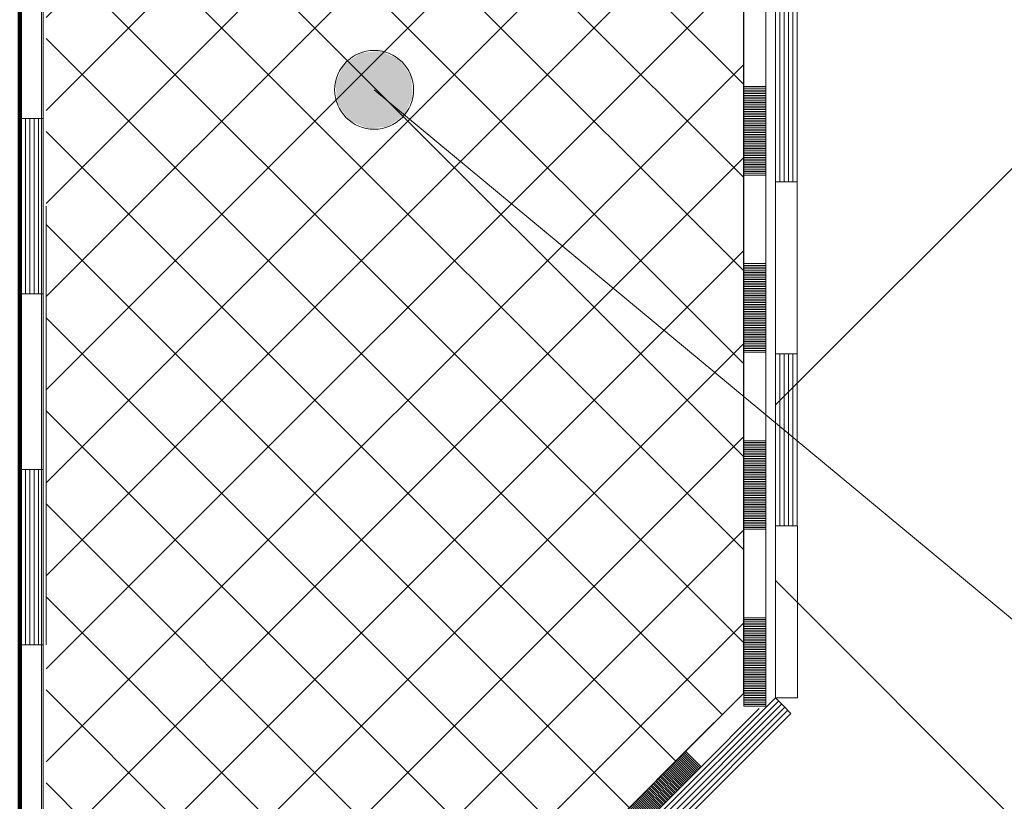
# Model space of a CAD drawing. Header units: metres. Extents: x 1333.9 to 1416.6, y -82.7 to -2.5.
# Tile 65 of 160: x 1389.313 to 1389.537, y -70.71 to -70.532. Entities that reach past the tile are written whole.
import ezdxf

# ---------------------------------------------------------------- set-up
doc = ezdxf.new("R2010")
doc.units = ezdxf.units.M
doc.header["$PDMODE"] = 65
for name, pattern in [('AUSGEZOGEN', [0]), ('PUNKT2_S9', [0.0015, 0, -0.0015]), ('STRICHPUNKT2_S5', [0.5, 0.35, -0.05, 0.05, -0.05])]:
    doc.linetypes.add(name, pattern=pattern)
for name, color, linetype, lineweight in [('XR$8$Achsen', 4, 'AUSGEZOGEN', 13), ('XR$8$Maßlinie 1_50', 7, 'AUSGEZOGEN', 25), ('XR$8$Muster', 4, 'AUSGEZOGEN', 13), ('XR$8$Möblierung', 4, 'AUSGEZOGEN', 13), ('XR$8$Schraffur', 4, 'AUSGEZOGEN', 13), ('XR$8$Text 1_100', 3, 'AUSGEZOGEN', 18), ('XR$8$Text 1_50', 3, 'AUSGEZOGEN', 18), ('XR$8$Wand', 1, 'AUSGEZOGEN', 50), ('XR$8$Wand Mauerwerk tr', 42, 'AUSGEZOGEN', 18)]:
    doc.layers.add(name, color=color, linetype=linetype, lineweight=lineweight)
doc.styles.add('ARIAL', font='arial.ttf')
doc.dimstyles.new('DIMSTYLE_15', dxfattribs={"dimtxt": 0.04, "dimasz": 0.03, "dimexe": 0, "dimexo": 1e-06, "dimgap": 0.02, "dimtad": 2, "dimdec": 1, "dimlfac": 100, "dimrnd": 0.5, "dimzin": 4, "dimdsep": 46, "dimtxsty": 'ARIAL', "dimblk1": 'ALL_ML_KREIS', "dimblk2": 'ALL_ML_KREIS', "dimsah": 1, "dimcen": 0, "dimse1": 1, "dimse2": 1, "dimclrd": 7, "dimclre": 7, "dimclrt": 7, "dimadec": 0, "dimazin": 0, "dimtfac": 1, "dimtdec": 0, "dimtix": 1, "dimtmove": 2, "dimatfit": 3, "dimfxl": 0, "dimtzin": 0, "dimlwd": 0, "dimlwe": 25, "dimarcsym": 0})

# ---------------------------------------------------------------- blocks, each defined once
blk = doc.blocks.new('MUSTERELEMENT_7')
at = {"layer": 'XR$8$Muster', "color": 4, "linetype": 'AUSGEZOGEN', "lineweight": 13, "transparency": 33554687}
for p, q in [((1389.31305, -70.47453), (1389.31305, -70.55453)), ((1389.31805, -70.47453), (1389.31805, -70.55453)), ((1389.31305, -70.55453), (1389.31305, -70.63453)), ((1389.31805, -70.55453), (1389.31305, -70.55453)), ((1389.31805, -70.55453), (1389.31305, -70.55453)), ((1389.31405, -70.55453), (1389.31405, -70.59453)), ((1389.31505, -70.55453), (1389.31505, -70.59453)), ((1389.31605, -70.55453), (1389.31605, -70.59453)), ((1389.31705, -70.55453), (1389.31705, -70.59453)), ((1389.31805, -70.55453), (1389.31805, -70.63453)), ((1389.31805, -70.59453), (1389.31305, -70.59453)), ((1389.31305, -70.63453), (1389.31305, -70.71453)), ((1389.31805, -70.63453), (1389.31305, -70.63453)), ((1389.31805, -70.63453), (1389.31305, -70.63453)), ((1389.31405, -70.63453), (1389.31405, -70.67453)), ((1389.31505, -70.63453), (1389.31505, -70.67453)), ((1389.31605, -70.63453), (1389.31605, -70.67453)), ((1389.31705, -70.63453), (1389.31705, -70.67453)), ((1389.31805, -70.63453), (1389.31805, -70.71453)), ((1389.31805, -70.67453), (1389.31305, -70.67453))]:
    blk.add_line(p, q, dxfattribs=at)
blk = doc.blocks.new('MUSTERELEMENT_17')
at = {"layer": 'XR$8$Muster', "color": 4, "linetype": 'AUSGEZOGEN', "lineweight": 13, "transparency": 33554687}
for p, q in [((1389.48595, -70.29453), (1389.48595, -70.33374)), ((1389.48695, -70.29453), (1389.48695, -70.33374)), ((1389.48995, -70.29453), (1389.48995, -70.37294)), ((1389.48995, -70.33374), (1389.48495, -70.33374)), ((1389.48495, -70.37294), (1389.48496, -70.45136)), ((1389.48995, -70.37294), (1389.48495, -70.37294)), ((1389.48995, -70.37294), (1389.48495, -70.37294)), ((1389.48595, -70.37294), (1389.48596, -70.41215)), ((1389.48695, -70.37294), (1389.48696, -70.41215)), ((1389.48795, -70.37294), (1389.48796, -70.41215)), ((1389.48895, -70.37294), (1389.48896, -70.41215)), ((1389.48995, -70.37294), (1389.48996, -70.45136)), ((1389.48996, -70.41215), (1389.48496, -70.41215)), ((1389.48496, -70.45136), (1389.48496, -70.52977)), ((1389.48996, -70.45136), (1389.48496, -70.45136)), ((1389.48996, -70.45136), (1389.48496, -70.45136)), ((1389.48596, -70.45136), (1389.48596, -70.49057)), ((1389.48696, -70.45136), (1389.48696, -70.49057)), ((1389.48796, -70.45136), (1389.48796, -70.49057)), ((1389.48896, -70.45136), (1389.48896, -70.49057)), ((1389.48996, -70.45136), (1389.48996, -70.52977)), ((1389.48996, -70.49057), (1389.48496, -70.49057)), ((1389.48496, -70.52977), (1389.48496, -70.60819)), ((1389.48996, -70.52977), (1389.48496, -70.52977)), ((1389.48996, -70.52977), (1389.48496, -70.52977)), ((1389.48596, -70.52977), (1389.48596, -70.56898)), ((1389.48696, -70.52977), (1389.48696, -70.56898)), ((1389.48796, -70.52977), (1389.48796, -70.56898)), ((1389.48896, -70.52977), (1389.48896, -70.56898)), ((1389.48996, -70.52977), (1389.48996, -70.60819)), ((1389.48996, -70.56898), (1389.48496, -70.56898)), ((1389.48496, -70.60819), (1389.48497, -70.68661)), ((1389.48996, -70.60819), (1389.48496, -70.60819)), ((1389.48996, -70.60819), (1389.48496, -70.60819)), ((1389.48596, -70.60819), (1389.48597, -70.6474)), ((1389.48696, -70.60819), (1389.48697, -70.6474)), ((1389.48796, -70.60819), (1389.48797, -70.6474)), ((1389.48896, -70.60819), (1389.48897, -70.6474)), ((1389.48996, -70.60819), (1389.48997, -70.68661)), ((1389.48997, -70.6474), (1389.48497, -70.6474)), ((1389.48497, -70.68661), (1389.48497, -70.68661)), ((1389.48697, -70.68661), (1389.48697, -70.68661)), ((1389.48797, -70.68661), (1389.48797, -70.68661)), ((1389.48897, -70.68661), (1389.48897, -70.68661)), ((1389.48997, -70.68661), (1389.48997, -70.68661))]:
    blk.add_line(p, q, dxfattribs=at)
for points in [[(1389.48495, -70.29453), (1389.48495, -70.29453), (1389.48495, -70.37294)], [(1389.48995, -70.29453), (1389.48995, -70.29453), (1389.48495, -70.29453)], [(1389.48795, -70.29453), (1389.48795, -70.29453), (1389.48795, -70.33374)], [(1389.48895, -70.29453), (1389.48895, -70.29453), (1389.48895, -70.33374)], [(1389.48997, -70.68661), (1389.48997, -70.68661), (1389.48497, -70.68661)], [(1389.48997, -70.68661), (1389.48997, -70.68661), (1389.48497, -70.68661)]]:
    blk.add_lwpolyline(points, dxfattribs=at)
blk = doc.blocks.new('MUSTERELEMENT_18')
at = {"layer": 'XR$8$Muster', "color": 4, "linetype": 'AUSGEZOGEN', "lineweight": 13, "transparency": 33554687}
for p, q in [((1389.4885, -70.69014), (1389.43309, -70.74556)), ((1389.48638, -70.68802), (1389.45868, -70.71573)), ((1389.48709, -70.68873), (1389.45938, -70.71644)), ((1389.4878, -70.68943), (1389.46009, -70.71715)), ((1389.4608, -70.71785), (1389.45726, -70.71432)), ((1389.42956, -70.74203), (1389.37415, -70.79745)), ((1389.43027, -70.74274), (1389.40256, -70.77045)), ((1389.43097, -70.74344), (1389.40327, -70.77116)), ((1389.43309, -70.74556), (1389.42956, -70.74203)), ((1389.43309, -70.74556), (1389.42956, -70.74203)), ((1389.43309, -70.74556), (1389.37768, -70.80099)), ((1389.43168, -70.74415), (1389.40397, -70.77186)), ((1389.43239, -70.74486), (1389.40468, -70.77257)), ((1389.40539, -70.77328), (1389.40185, -70.76974)), ((1389.37415, -70.79745), (1389.31874, -70.85288)), ((1389.37768, -70.80099), (1389.37415, -70.79745)), ((1389.37768, -70.80099), (1389.37415, -70.79745)), ((1389.37486, -70.79816), (1389.34715, -70.82587)), ((1389.37556, -70.79887), (1389.34786, -70.82658)), ((1389.37627, -70.79957), (1389.34856, -70.82729)), ((1389.37698, -70.80028), (1389.34927, -70.82799)), ((1389.34998, -70.8287), (1389.34644, -70.82517)), ((1389.31874, -70.85288), (1389.31874, -70.85288)), ((1389.32086, -70.855), (1389.32086, -70.855))]:
    blk.add_line(p, q, dxfattribs=at)
for points in [[(1389.48497, -70.68661), (1389.48497, -70.68661), (1389.42956, -70.74203)], [(1389.48568, -70.68731), (1389.48568, -70.68731), (1389.45797, -70.71502)], [(1389.4885, -70.69014), (1389.48681, -70.68844), (1389.48497, -70.68661)], [(1389.37768, -70.80099), (1389.32227, -70.85641), (1389.32227, -70.85641)], [(1389.32227, -70.85641), (1389.319, -70.85314), (1389.31874, -70.85288)], [(1389.32227, -70.85641), (1389.319, -70.85314), (1389.31874, -70.85288)]]:
    blk.add_lwpolyline(points, dxfattribs=at)
blk = doc.blocks.new('MUSTERELEMENT_19')
at = {"layer": 'XR$8$Möblierung', "color": 4, "linetype": 'AUSGEZOGEN', "lineweight": 13, "transparency": 33554687}
for p, q in [((1389.4645, -70.69877), (1389.45125, -70.71203)), ((1389.4645, -70.69877), (1389.45125, -70.71203)), ((1389.4645, -70.69877), (1389.45125, -70.71203)), ((1389.4645, -70.69877), (1389.45125, -70.71203)), ((1389.4645, -70.69877), (1389.45125, -70.71203)), ((1389.46424, -70.69904), (1389.46777, -70.70257)), ((1389.4645, -70.69877), (1389.46804, -70.70231)), ((1389.46185, -70.70142), (1389.46539, -70.70496)), ((1389.46212, -70.70116), (1389.46565, -70.70469)), ((1389.46238, -70.70089), (1389.46592, -70.70443)), ((1389.46265, -70.70063), (1389.46618, -70.70416)), ((1389.46291, -70.70036), (1389.46645, -70.7039)), ((1389.46318, -70.7001), (1389.46671, -70.70363)), ((1389.46344, -70.69983), (1389.46698, -70.70337)), ((1389.46371, -70.69957), (1389.46724, -70.7031)), ((1389.46397, -70.6993), (1389.46751, -70.70284)), ((1389.46804, -70.70231), (1389.45479, -70.71556)), ((1389.45973, -70.70354), (1389.46327, -70.70708)), ((1389.46, -70.70328), (1389.46353, -70.70681)), ((1389.46026, -70.70301), (1389.4638, -70.70655)), ((1389.46053, -70.70275), (1389.46406, -70.70628)), ((1389.46079, -70.70248), (1389.46433, -70.70602)), ((1389.46106, -70.70222), (1389.46459, -70.70575)), ((1389.46132, -70.70195), (1389.46486, -70.70549)), ((1389.46159, -70.70169), (1389.46512, -70.70522)), ((1389.45735, -70.70593), (1389.46088, -70.70946)), ((1389.45761, -70.70566), (1389.46115, -70.7092)), ((1389.45788, -70.7054), (1389.46141, -70.70893)), ((1389.45814, -70.70513), (1389.46168, -70.70867)), ((1389.45841, -70.70487), (1389.46194, -70.7084)), ((1389.45867, -70.7046), (1389.46221, -70.70814)), ((1389.45894, -70.70434), (1389.46247, -70.70787)), ((1389.4592, -70.70407), (1389.46274, -70.70761)), ((1389.45947, -70.70381), (1389.463, -70.70734)), ((1389.45523, -70.70805), (1389.45876, -70.71158)), ((1389.45549, -70.70778), (1389.45903, -70.71132)), ((1389.45576, -70.70752), (1389.45929, -70.71105)), ((1389.45602, -70.70725), (1389.45956, -70.71079)), ((1389.45629, -70.70699), (1389.45982, -70.71052)), ((1389.45655, -70.70672), (1389.46009, -70.71026)), ((1389.45682, -70.70646), (1389.46035, -70.70999)), ((1389.45708, -70.70619), (1389.46062, -70.70973)), ((1389.45284, -70.71043), (1389.45638, -70.71397)), ((1389.45311, -70.71017), (1389.45664, -70.7137)), ((1389.45337, -70.7099), (1389.45691, -70.71344)), ((1389.45364, -70.70964), (1389.45717, -70.71317)), ((1389.4539, -70.70937), (1389.45744, -70.71291)), ((1389.45417, -70.70911), (1389.4577, -70.71264)), ((1389.45443, -70.70884), (1389.45797, -70.71238)), ((1389.4547, -70.70858), (1389.45823, -70.71211)), ((1389.45496, -70.70831), (1389.4585, -70.71185)), ((1389.45125, -70.71203), (1389.45479, -70.71556)), ((1389.45152, -70.71176), (1389.45505, -70.7153)), ((1389.45178, -70.7115), (1389.45532, -70.71503)), ((1389.45205, -70.71123), (1389.45558, -70.71477)), ((1389.45231, -70.71096), (1389.45585, -70.7145)), ((1389.45258, -70.7107), (1389.45611, -70.71423)), ((1389.45479, -70.71556), (1389.44154, -70.72882)), ((1389.438, -70.72528), (1389.42475, -70.73854)), ((1389.438, -70.72528), (1389.42475, -70.73854)), ((1389.438, -70.72528), (1389.42475, -70.73854)), ((1389.438, -70.72528), (1389.42475, -70.73854)), ((1389.438, -70.72528), (1389.42475, -70.73854)), ((1389.43721, -70.72608), (1389.44074, -70.72961)), ((1389.43747, -70.72581), (1389.44101, -70.72935)), ((1389.43774, -70.72555), (1389.44127, -70.72908)), ((1389.438, -70.72528), (1389.44154, -70.72882)), ((1389.43509, -70.7282), (1389.43862, -70.73173)), ((1389.43535, -70.72793), (1389.43889, -70.73147)), ((1389.43562, -70.72767), (1389.43915, -70.7312)), ((1389.43588, -70.7274), (1389.43942, -70.73094)), ((1389.43615, -70.72714), (1389.43968, -70.73067)), ((1389.43641, -70.72687), (1389.43995, -70.73041)), ((1389.43668, -70.72661), (1389.44021, -70.73014)), ((1389.43694, -70.72634), (1389.44048, -70.72988)), ((1389.44154, -70.72882), (1389.42829, -70.74207)), ((1389.4327, -70.73058), (1389.43624, -70.73412)), ((1389.43297, -70.73032), (1389.4365, -70.73385)), ((1389.43323, -70.73005), (1389.43677, -70.73359)), ((1389.4335, -70.72979), (1389.43703, -70.73332)), ((1389.43376, -70.72952), (1389.4373, -70.73306)), ((1389.43403, -70.72926), (1389.43756, -70.73279)), ((1389.43429, -70.72899), (1389.43783, -70.73253)), ((1389.43456, -70.72873), (1389.43809, -70.73226)), ((1389.43482, -70.72846), (1389.43836, -70.732)), ((1389.43058, -70.7327), (1389.43412, -70.73624)), ((1389.43084, -70.73244), (1389.43438, -70.73597)), ((1389.43111, -70.73217), (1389.43465, -70.73571)), ((1389.43137, -70.73191), (1389.43491, -70.73544)), ((1389.43164, -70.73164), (1389.43518, -70.73518)), ((1389.4319, -70.73138), (1389.43544, -70.73491)), ((1389.43217, -70.73111), (1389.43571, -70.73465)), ((1389.43243, -70.73085), (1389.43597, -70.73438)), ((1389.42819, -70.73509), (1389.43173, -70.73862)), ((1389.42846, -70.73482), (1389.432, -70.73836)), ((1389.42872, -70.73456), (1389.43226, -70.73809)), ((1389.42899, -70.73429), (1389.43253, -70.73783)), ((1389.42925, -70.73403), (1389.43279, -70.73756)), ((1389.42952, -70.73376), (1389.43306, -70.7373)), ((1389.42978, -70.7335), (1389.43332, -70.73703)), ((1389.43005, -70.73323), (1389.43359, -70.73677)), ((1389.43031, -70.73297), (1389.43385, -70.7365)), ((1389.42607, -70.73721), (1389.42961, -70.74074)), ((1389.42634, -70.73694), (1389.42988, -70.74048)), ((1389.4266, -70.73668), (1389.43014, -70.74021)), ((1389.42687, -70.73641), (1389.43041, -70.73995)), ((1389.42713, -70.73615), (1389.43067, -70.73968)), ((1389.4274, -70.73588), (1389.43094, -70.73942)), ((1389.42766, -70.73562), (1389.4312, -70.73915)), ((1389.42793, -70.73535), (1389.43147, -70.73889)), ((1389.42475, -70.73854), (1389.42829, -70.74207)), ((1389.42501, -70.73827), (1389.42855, -70.74181)), ((1389.42528, -70.738), (1389.42882, -70.74154)), ((1389.42554, -70.73774), (1389.42908, -70.74127)), ((1389.42581, -70.73747), (1389.42935, -70.74101)), ((1389.42829, -70.74207), (1389.41503, -70.75533)), ((1389.4115, -70.75179), (1389.39825, -70.76504)), ((1389.4115, -70.75179), (1389.39825, -70.76504)), ((1389.4115, -70.75179), (1389.39825, -70.76504)), ((1389.4115, -70.75179), (1389.39825, -70.76504)), ((1389.4115, -70.75179), (1389.39825, -70.76504)), ((1389.41044, -70.75285), (1389.41397, -70.75639)), ((1389.4107, -70.75259), (1389.41424, -70.75612)), ((1389.41097, -70.75232), (1389.4145, -70.75586)), ((1389.41123, -70.75205), (1389.41477, -70.75559)), ((1389.4115, -70.75179), (1389.41503, -70.75533)), ((1389.40805, -70.75524), (1389.41159, -70.75877)), ((1389.40832, -70.75497), (1389.41185, -70.75851)), ((1389.40858, -70.75471), (1389.41212, -70.75824)), ((1389.40885, -70.75444), (1389.41238, -70.75798)), ((1389.40911, -70.75418), (1389.41265, -70.75771)), ((1389.40938, -70.75391), (1389.41291, -70.75745)), ((1389.40964, -70.75365), (1389.41318, -70.75718)), ((1389.40991, -70.75338), (1389.41344, -70.75692)), ((1389.41017, -70.75312), (1389.41371, -70.75665)), ((1389.41503, -70.75533), (1389.40178, -70.76858)), ((1389.40593, -70.75736), (1389.40947, -70.76089)), ((1389.4062, -70.75709), (1389.40973, -70.76063)), ((1389.40646, -70.75683), (1389.41, -70.76036)), ((1389.40673, -70.75656), (1389.41026, -70.7601)), ((1389.40699, -70.7563), (1389.41053, -70.75983)), ((1389.40726, -70.75603), (1389.41079, -70.75957)), ((1389.40752, -70.75577), (1389.41106, -70.7593)), ((1389.40779, -70.7555), (1389.41132, -70.75904)), ((1389.40355, -70.75974), (1389.40708, -70.76328)), ((1389.40381, -70.75948), (1389.40735, -70.76301)), ((1389.40408, -70.75921), (1389.40761, -70.76275)), ((1389.40434, -70.75895), (1389.40788, -70.76248)), ((1389.40461, -70.75868), (1389.40814, -70.76222)), ((1389.40487, -70.75842), (1389.40841, -70.76195)), ((1389.40514, -70.75815), (1389.40867, -70.76169)), ((1389.4054, -70.75789), (1389.40894, -70.76142)), ((1389.40567, -70.75762), (1389.4092, -70.76116)), ((1389.40143, -70.76186), (1389.40496, -70.7654)), ((1389.40169, -70.7616), (1389.40523, -70.76513)), ((1389.40196, -70.76133), (1389.40549, -70.76487)), ((1389.40222, -70.76107), (1389.40576, -70.7646)), ((1389.40249, -70.7608), (1389.40602, -70.76434)), ((1389.40275, -70.76054), (1389.40629, -70.76407)), ((1389.40302, -70.76027), (1389.40655, -70.76381)), ((1389.40328, -70.76001), (1389.40682, -70.76354)), ((1389.39904, -70.76425), (1389.40258, -70.76778)), ((1389.39931, -70.76398), (1389.40284, -70.76752)), ((1389.39957, -70.76372), (1389.40311, -70.76725)), ((1389.39984, -70.76345), (1389.40337, -70.76699)), ((1389.4001, -70.76319), (1389.40364, -70.76672)), ((1389.40037, -70.76292), (1389.4039, -70.76646)), ((1389.40063, -70.76266), (1389.40417, -70.76619)), ((1389.4009, -70.76239), (1389.40443, -70.76593)), ((1389.40116, -70.76213), (1389.4047, -70.76566)), ((1389.39825, -70.76504), (1389.40178, -70.76858)), ((1389.39851, -70.76478), (1389.40205, -70.76831)), ((1389.39878, -70.76451), (1389.40231, -70.76805)), ((1389.40178, -70.76858), (1389.38853, -70.78183)), ((1389.38499, -70.7783), (1389.37174, -70.79155)), ((1389.38499, -70.7783), (1389.37174, -70.79155)), ((1389.38499, -70.7783), (1389.37174, -70.79155)), ((1389.38499, -70.7783), (1389.37174, -70.79155)), ((1389.38499, -70.7783), (1389.37174, -70.79155)), ((1389.3834, -70.77989), (1389.38694, -70.78343)), ((1389.38367, -70.77963), (1389.38721, -70.78316)), ((1389.38393, -70.77936), (1389.38747, -70.7829)), ((1389.3842, -70.77909), (1389.38774, -70.78263)), ((1389.38446, -70.77883), (1389.388, -70.78236)), ((1389.38473, -70.77856), (1389.38827, -70.7821)), ((1389.38499, -70.7783), (1389.38853, -70.78183)), ((1389.38853, -70.78183), (1389.37528, -70.79509)), ((1389.38128, -70.78201), (1389.38482, -70.78555)), ((1389.38155, -70.78175), (1389.38509, -70.78528)), ((1389.38181, -70.78148), (1389.38535, -70.78502)), ((1389.38208, -70.78122), (1389.38562, -70.78475)), ((1389.38234, -70.78095), (1389.38588, -70.78449)), ((1389.38261, -70.78069), (1389.38615, -70.78422)), ((1389.38287, -70.78042), (1389.38641, -70.78396)), ((1389.38314, -70.78016), (1389.38668, -70.78369)), ((1389.3789, -70.7844), (1389.38244, -70.78793)), ((1389.37916, -70.78413), (1389.3827, -70.78767)), ((1389.37943, -70.78387), (1389.38297, -70.7874)), ((1389.37969, -70.7836), (1389.38323, -70.78714)), ((1389.37996, -70.78334), (1389.3835, -70.78687)), ((1389.38022, -70.78307), (1389.38376, -70.78661)), ((1389.38049, -70.78281), (1389.38403, -70.78634)), ((1389.38075, -70.78254), (1389.38429, -70.78608)), ((1389.38102, -70.78228), (1389.38456, -70.78581)), ((1389.37678, -70.78652), (1389.38032, -70.79005)), ((1389.37704, -70.78625), (1389.38058, -70.78979)), ((1389.37731, -70.78599), (1389.38085, -70.78952)), ((1389.37757, -70.78572), (1389.38111, -70.78926)), ((1389.37784, -70.78546), (1389.38138, -70.78899)), ((1389.3781, -70.78519), (1389.38164, -70.78873)), ((1389.37837, -70.78493), (1389.38191, -70.78846)), ((1389.37863, -70.78466), (1389.38217, -70.7882)), ((1389.37439, -70.7889), (1389.37793, -70.79244)), ((1389.37466, -70.78864), (1389.37819, -70.79217)), ((1389.37492, -70.78837), (1389.37846, -70.79191)), ((1389.37519, -70.78811), (1389.37872, -70.79164)), ((1389.37545, -70.78784), (1389.37899, -70.79138)), ((1389.37572, -70.78758), (1389.37925, -70.79111)), ((1389.37598, -70.78731), (1389.37952, -70.79085)), ((1389.37625, -70.78705), (1389.37978, -70.79058)), ((1389.37651, -70.78678), (1389.38005, -70.79032)), ((1389.37227, -70.79102), (1389.37581, -70.79456)), ((1389.37254, -70.79076), (1389.37607, -70.79429)), ((1389.3728, -70.79049), (1389.37634, -70.79403)), ((1389.37307, -70.79023), (1389.3766, -70.79376)), ((1389.37333, -70.78996), (1389.37687, -70.7935)), ((1389.3736, -70.7897), (1389.37713, -70.79323)), ((1389.37386, -70.78943), (1389.3774, -70.79297)), ((1389.37413, -70.78917), (1389.37766, -70.7927)), ((1389.37174, -70.79155), (1389.37528, -70.79509)), ((1389.37201, -70.79129), (1389.37554, -70.79482)), ((1389.37528, -70.79509), (1389.36203, -70.80834)), ((1389.35849, -70.80481), (1389.34524, -70.81806)), ((1389.35849, -70.80481), (1389.34524, -70.81806)), ((1389.35849, -70.80481), (1389.34524, -70.81806)), ((1389.35849, -70.80481), (1389.34524, -70.81806)), ((1389.35849, -70.80481), (1389.34524, -70.81806)), ((1389.35637, -70.80693), (1389.35991, -70.81047)), ((1389.35664, -70.80667), (1389.36017, -70.8102)), ((1389.3569, -70.8064), (1389.36044, -70.80994)), ((1389.35717, -70.80613), (1389.3607, -70.80967)), ((1389.35743, -70.80587), (1389.36097, -70.8094)), ((1389.3577, -70.8056), (1389.36123, -70.80914)), ((1389.35796, -70.80534), (1389.3615, -70.80887)), ((1389.35823, -70.80507), (1389.36176, -70.80861)), ((1389.35849, -70.80481), (1389.36203, -70.80834)), ((1389.36203, -70.80834), (1389.34878, -70.8216)), ((1389.35425, -70.80905), (1389.35779, -70.81259)), ((1389.35452, -70.80879), (1389.35805, -70.81232)), ((1389.35478, -70.80852), (1389.35832, -70.81206)), ((1389.35505, -70.80826), (1389.35858, -70.81179)), ((1389.35531, -70.80799), (1389.35885, -70.81153)), ((1389.35558, -70.80773), (1389.35911, -70.81126)), ((1389.35584, -70.80746), (1389.35938, -70.811)), ((1389.35611, -70.8072), (1389.35964, -70.81073)), ((1389.35213, -70.81117), (1389.35567, -70.81471)), ((1389.3524, -70.81091), (1389.35593, -70.81444)), ((1389.35266, -70.81064), (1389.3562, -70.81418)), ((1389.35293, -70.81038), (1389.35646, -70.81391)), ((1389.35319, -70.81011), (1389.35673, -70.81365)), ((1389.35346, -70.80985), (1389.35699, -70.81338)), ((1389.35372, -70.80958), (1389.35726, -70.81312)), ((1389.35399, -70.80932), (1389.35752, -70.81285)), ((1389.34975, -70.81356), (1389.35328, -70.81709)), ((1389.35001, -70.81329), (1389.35355, -70.81683)), ((1389.35028, -70.81303), (1389.35381, -70.81656)), ((1389.35054, -70.81276), (1389.35408, -70.8163)), ((1389.35081, -70.8125), (1389.35434, -70.81603)), ((1389.35107, -70.81223), (1389.35461, -70.81577)), ((1389.35134, -70.81197), (1389.35487, -70.8155)), ((1389.3516, -70.8117), (1389.35514, -70.81524)), ((1389.35187, -70.81144), (1389.3554, -70.81497)), ((1389.34763, -70.81568), (1389.35116, -70.81921)), ((1389.34789, -70.81541), (1389.35143, -70.81895)), ((1389.34816, -70.81515), (1389.35169, -70.81868)), ((1389.34842, -70.81488), (1389.35196, -70.81842)), ((1389.34869, -70.81462), (1389.35222, -70.81815)), ((1389.34895, -70.81435), (1389.35249, -70.81789)), ((1389.34922, -70.81409), (1389.35275, -70.81762)), ((1389.34948, -70.81382), (1389.35302, -70.81736)), ((1389.34524, -70.81806), (1389.34878, -70.8216)), ((1389.34551, -70.8178), (1389.34904, -70.82133)), ((1389.34577, -70.81753), (1389.34931, -70.82107)), ((1389.34604, -70.81727), (1389.34957, -70.8208)), ((1389.3463, -70.817), (1389.34984, -70.82054)), ((1389.34657, -70.81674), (1389.3501, -70.82027)), ((1389.34683, -70.81647), (1389.35037, -70.82001)), ((1389.3471, -70.81621), (1389.35063, -70.81974)), ((1389.34736, -70.81594), (1389.3509, -70.81948)), ((1389.34878, -70.8216), (1389.33553, -70.83485)), ((1389.33199, -70.83132), (1389.31874, -70.84457)), ((1389.33199, -70.83132), (1389.31874, -70.84457)), ((1389.33199, -70.83132), (1389.31874, -70.84457)), ((1389.33199, -70.83132), (1389.31874, -70.84457)), ((1389.33199, -70.83132), (1389.31874, -70.84457)), ((1389.33172, -70.83158), (1389.33526, -70.83512)), ((1389.33199, -70.83132), (1389.33553, -70.83485)), ((1389.3296, -70.83371), (1389.33314, -70.83724)), ((1389.32987, -70.83344), (1389.33341, -70.83698)), ((1389.33013, -70.83317), (1389.33367, -70.83671)), ((1389.3304, -70.83291), (1389.33394, -70.83644)), ((1389.33066, -70.83264), (1389.3342, -70.83618)), ((1389.33093, -70.83238), (1389.33447, -70.83591)), ((1389.33119, -70.83211), (1389.33473, -70.83565)), ((1389.33146, -70.83185), (1389.335, -70.83538)), ((1389.33553, -70.83485), (1389.32227, -70.84811)), ((1389.32722, -70.83609), (1389.33075, -70.83963)), ((1389.32748, -70.83583), (1389.33102, -70.83936)), ((1389.32775, -70.83556), (1389.33128, -70.8391)), ((1389.32801, -70.8353), (1389.33155, -70.83883)), ((1389.32828, -70.83503), (1389.33181, -70.83857)), ((1389.32854, -70.83477), (1389.33208, -70.8383)), ((1389.32881, -70.8345), (1389.33234, -70.83804)), ((1389.32907, -70.83424), (1389.33261, -70.83777)), ((1389.32934, -70.83397), (1389.33287, -70.83751)), ((1389.3251, -70.83821), (1389.32863, -70.84175)), ((1389.32536, -70.83795), (1389.3289, -70.84148)), ((1389.32563, -70.83768), (1389.32916, -70.84122)), ((1389.32589, -70.83742), (1389.32943, -70.84095)), ((1389.32616, -70.83715), (1389.32969, -70.84069)), ((1389.32642, -70.83689), (1389.32996, -70.84042)), ((1389.32669, -70.83662), (1389.33022, -70.84016)), ((1389.32695, -70.83636), (1389.33049, -70.83989)), ((1389.32298, -70.84033), (1389.32651, -70.84387)), ((1389.32324, -70.84007), (1389.32678, -70.8436)), ((1389.32351, -70.8398), (1389.32704, -70.84334)), ((1389.32377, -70.83954), (1389.32731, -70.84307)), ((1389.32404, -70.83927), (1389.32757, -70.84281)), ((1389.3243, -70.83901), (1389.32784, -70.84254)), ((1389.32457, -70.83874), (1389.3281, -70.84228)), ((1389.32483, -70.83848), (1389.32837, -70.84201)), ((1389.32059, -70.84272), (1389.32413, -70.84625)), ((1389.32086, -70.84245), (1389.32439, -70.84599)), ((1389.32112, -70.84219), (1389.32466, -70.84572)), ((1389.32139, -70.84192), (1389.32492, -70.84546)), ((1389.32165, -70.84166), (1389.32519, -70.84519)), ((1389.32192, -70.84139), (1389.32545, -70.84493)), ((1389.32218, -70.84113), (1389.32572, -70.84466)), ((1389.32245, -70.84086), (1389.32598, -70.8444)), ((1389.32271, -70.8406), (1389.32625, -70.84413)), ((1389.31874, -70.84457), (1389.31874, -70.84457)), ((1389.31874, -70.84457), (1389.31874, -70.84457)), ((1389.31874, -70.84457), (1389.32227, -70.84811)), ((1389.319, -70.84431), (1389.32254, -70.84784)), ((1389.31927, -70.84404), (1389.3228, -70.84758)), ((1389.31953, -70.84378), (1389.32307, -70.84731)), ((1389.3198, -70.84351), (1389.32333, -70.84705)), ((1389.32006, -70.84325), (1389.3236, -70.84678)), ((1389.32033, -70.84298), (1389.32386, -70.84652)), ((1389.32227, -70.84811), (1389.32227, -70.84811))]:
    blk.add_line(p, q, dxfattribs=at)
for points in [[(1389.47775, -70.68552), (1389.47775, -70.68552), (1389.4645, -70.69877), (1389.45125, -70.71203)], [(1389.47775, -70.68552), (1389.47775, -70.68552), (1389.4645, -70.69877), (1389.45125, -70.71203)], [(1389.48129, -70.68905), (1389.48129, -70.68905), (1389.46804, -70.70231)], [(1389.45125, -70.71203), (1389.438, -70.72528), (1389.42475, -70.73854)], [(1389.45125, -70.71203), (1389.438, -70.72528), (1389.42475, -70.73854)], [(1389.42475, -70.73854), (1389.4115, -70.75179), (1389.39825, -70.76504)], [(1389.42475, -70.73854), (1389.4115, -70.75179), (1389.39825, -70.76504)], [(1389.39825, -70.76504), (1389.38499, -70.7783), (1389.37174, -70.79155)], [(1389.39825, -70.76504), (1389.38499, -70.7783), (1389.37174, -70.79155)], [(1389.37174, -70.79155), (1389.35849, -70.80481), (1389.34524, -70.81806)], [(1389.37174, -70.79155), (1389.35849, -70.80481), (1389.34524, -70.81806)], [(1389.34524, -70.81806), (1389.33199, -70.83132), (1389.31874, -70.84457)], [(1389.34524, -70.81806), (1389.33199, -70.83132), (1389.31874, -70.84457)]]:
    blk.add_lwpolyline(points, dxfattribs=at)
blk = doc.blocks.new('MUSTERELEMENT_20')
at = {"layer": 'XR$8$Möblierung', "color": 4, "linetype": 'AUSGEZOGEN', "lineweight": 13, "transparency": 33554687}
for p, q in [((1389.48275, -70.52707), (1389.48275, -70.54725)), ((1389.47775, -70.54725), (1389.48275, -70.54725)), ((1389.47775, -70.54725), (1389.47775, -70.56743)), ((1389.47775, -70.54725), (1389.47775, -70.56743)), ((1389.47775, -70.54725), (1389.47775, -70.56743)), ((1389.47775, -70.54725), (1389.47775, -70.56743)), ((1389.47775, -70.54725), (1389.47775, -70.56743)), ((1389.47775, -70.54765), (1389.48275, -70.54765)), ((1389.47775, -70.54805), (1389.48275, -70.54805)), ((1389.47775, -70.54846), (1389.48275, -70.54846)), ((1389.47775, -70.54886), (1389.48275, -70.54886)), ((1389.48275, -70.54725), (1389.48275, -70.56743)), ((1389.47775, -70.54927), (1389.48275, -70.54926)), ((1389.47775, -70.54967), (1389.48275, -70.54967)), ((1389.47775, -70.55007), (1389.48275, -70.55007)), ((1389.47775, -70.55048), (1389.48275, -70.55048)), ((1389.47775, -70.55088), (1389.48275, -70.55088)), ((1389.47775, -70.55128), (1389.48275, -70.55128)), ((1389.47775, -70.55169), (1389.48275, -70.55169)), ((1389.47775, -70.55209), (1389.48275, -70.55209)), ((1389.47775, -70.55249), (1389.48275, -70.55249)), ((1389.47775, -70.5529), (1389.48275, -70.5529)), ((1389.47775, -70.5533), (1389.48275, -70.5533)), ((1389.47775, -70.5537), (1389.48275, -70.5537)), ((1389.47775, -70.55411), (1389.48275, -70.55411)), ((1389.47775, -70.55451), (1389.48275, -70.55451)), ((1389.47775, -70.55492), (1389.48275, -70.55492)), ((1389.47775, -70.55532), (1389.48275, -70.55532)), ((1389.47775, -70.55572), (1389.48275, -70.55572)), ((1389.47775, -70.55613), (1389.48275, -70.55613)), ((1389.47775, -70.55653), (1389.48275, -70.55653)), ((1389.47775, -70.55693), (1389.48275, -70.55693)), ((1389.47775, -70.55734), (1389.48275, -70.55734)), ((1389.47775, -70.55774), (1389.48275, -70.55774)), ((1389.47775, -70.55814), (1389.48275, -70.55814)), ((1389.47775, -70.55855), (1389.48275, -70.55855)), ((1389.47775, -70.55895), (1389.48275, -70.55895)), ((1389.47775, -70.55936), (1389.48275, -70.55936)), ((1389.47775, -70.55976), (1389.48275, -70.55976)), ((1389.47775, -70.56016), (1389.48275, -70.56016)), ((1389.47775, -70.56057), (1389.48275, -70.56057)), ((1389.47775, -70.56097), (1389.48275, -70.56097)), ((1389.47775, -70.56137), (1389.48275, -70.56137)), ((1389.47775, -70.56178), (1389.48275, -70.56178)), ((1389.47775, -70.56218), (1389.48275, -70.56218)), ((1389.47775, -70.56258), (1389.48275, -70.56258)), ((1389.47775, -70.56299), (1389.48275, -70.56299)), ((1389.47775, -70.56339), (1389.48275, -70.56339)), ((1389.47775, -70.5638), (1389.48275, -70.5638)), ((1389.47775, -70.5642), (1389.48275, -70.5642)), ((1389.47775, -70.5646), (1389.48275, -70.5646)), ((1389.47775, -70.56501), (1389.48275, -70.56501)), ((1389.47775, -70.56541), (1389.48275, -70.56541)), ((1389.47775, -70.56581), (1389.48275, -70.56581)), ((1389.47775, -70.56622), (1389.48275, -70.56622)), ((1389.47775, -70.56662), (1389.48275, -70.56662)), ((1389.47775, -70.56702), (1389.48275, -70.56702)), ((1389.47775, -70.56743), (1389.48275, -70.56743)), ((1389.48275, -70.56743), (1389.48275, -70.58761)), ((1389.47775, -70.58761), (1389.48275, -70.58761)), ((1389.47775, -70.58761), (1389.47775, -70.60779)), ((1389.47775, -70.58761), (1389.47775, -70.60779)), ((1389.47775, -70.58761), (1389.47775, -70.60779)), ((1389.47775, -70.58761), (1389.47775, -70.60779)), ((1389.47775, -70.58761), (1389.47775, -70.60779)), ((1389.47775, -70.58801), (1389.48275, -70.58801)), ((1389.47775, -70.58842), (1389.48275, -70.58842)), ((1389.47775, -70.58882), (1389.48275, -70.58882)), ((1389.47775, -70.58922), (1389.48275, -70.58922)), ((1389.48275, -70.58761), (1389.48275, -70.60779)), ((1389.47775, -70.58963), (1389.48275, -70.58963)), ((1389.47775, -70.59003), (1389.48275, -70.59003)), ((1389.47775, -70.59043), (1389.48275, -70.59043)), ((1389.47775, -70.59084), (1389.48275, -70.59084)), ((1389.47775, -70.59124), (1389.48275, -70.59124)), ((1389.47775, -70.59165), (1389.48275, -70.59165)), ((1389.47775, -70.59205), (1389.48275, -70.59205)), ((1389.47775, -70.59245), (1389.48275, -70.59245)), ((1389.47775, -70.59286), (1389.48275, -70.59286)), ((1389.47775, -70.59326), (1389.48275, -70.59326)), ((1389.47775, -70.59366), (1389.48275, -70.59366)), ((1389.47775, -70.59407), (1389.48275, -70.59407)), ((1389.47775, -70.59447), (1389.48275, -70.59447)), ((1389.47775, -70.59487), (1389.48275, -70.59487)), ((1389.47775, -70.59528), (1389.48275, -70.59528)), ((1389.47775, -70.59568), (1389.48275, -70.59568)), ((1389.47775, -70.59609), (1389.48275, -70.59609)), ((1389.47775, -70.59649), (1389.48275, -70.59649)), ((1389.47775, -70.59689), (1389.48275, -70.59689)), ((1389.47775, -70.5973), (1389.48275, -70.5973)), ((1389.47775, -70.5977), (1389.48275, -70.5977)), ((1389.47775, -70.5981), (1389.48275, -70.5981)), ((1389.47775, -70.59851), (1389.48275, -70.59851)), ((1389.47775, -70.59891), (1389.48275, -70.59891)), ((1389.47775, -70.59931), (1389.48275, -70.59931)), ((1389.47775, -70.59972), (1389.48275, -70.59972)), ((1389.47775, -70.60012), (1389.48275, -70.60012)), ((1389.47775, -70.60053), (1389.48275, -70.60053)), ((1389.47775, -70.60093), (1389.48275, -70.60093)), ((1389.47775, -70.60133), (1389.48275, -70.60133)), ((1389.47775, -70.60174), (1389.48275, -70.60174)), ((1389.47775, -70.60214), (1389.48275, -70.60214)), ((1389.47775, -70.60254), (1389.48275, -70.60254)), ((1389.47775, -70.60295), (1389.48275, -70.60295)), ((1389.47775, -70.60335), (1389.48275, -70.60335)), ((1389.47775, -70.60375), (1389.48275, -70.60375)), ((1389.47775, -70.60416), (1389.48275, -70.60416)), ((1389.47775, -70.60456), (1389.48275, -70.60456)), ((1389.47775, -70.60497), (1389.48275, -70.60496)), ((1389.47775, -70.60537), (1389.48275, -70.60537)), ((1389.47775, -70.60577), (1389.48275, -70.60577)), ((1389.47775, -70.60618), (1389.48275, -70.60618)), ((1389.47775, -70.60658), (1389.48275, -70.60658)), ((1389.47775, -70.60698), (1389.48275, -70.60698)), ((1389.47775, -70.60739), (1389.48275, -70.60739)), ((1389.47775, -70.60779), (1389.48275, -70.60779)), ((1389.48275, -70.60779), (1389.48275, -70.62797)), ((1389.47775, -70.62797), (1389.48275, -70.62797)), ((1389.47775, -70.62797), (1389.47775, -70.64815)), ((1389.47775, -70.62797), (1389.47775, -70.64815)), ((1389.47775, -70.62797), (1389.47775, -70.64815)), ((1389.47775, -70.62797), (1389.47775, -70.64815)), ((1389.47775, -70.62797), (1389.47775, -70.64815)), ((1389.47775, -70.62838), (1389.48275, -70.62838)), ((1389.47775, -70.62878), (1389.48275, -70.62878)), ((1389.47775, -70.62918), (1389.48275, -70.62918)), ((1389.47775, -70.62959), (1389.48275, -70.62959)), ((1389.48275, -70.62797), (1389.48275, -70.64815)), ((1389.47775, -70.62999), (1389.48275, -70.62999)), ((1389.47775, -70.63039), (1389.48275, -70.63039)), ((1389.47775, -70.6308), (1389.48275, -70.6308)), ((1389.47775, -70.6312), (1389.48275, -70.6312)), ((1389.47775, -70.6316), (1389.48275, -70.6316)), ((1389.47775, -70.63201), (1389.48275, -70.63201)), ((1389.47775, -70.63241), (1389.48275, -70.63241)), ((1389.47775, -70.63282), (1389.48275, -70.63282)), ((1389.47775, -70.63322), (1389.48275, -70.63322)), ((1389.47775, -70.63362), (1389.48275, -70.63362)), ((1389.47775, -70.63403), (1389.48275, -70.63403)), ((1389.47775, -70.63443), (1389.48275, -70.63443)), ((1389.47775, -70.63483), (1389.48275, -70.63483)), ((1389.47775, -70.63524), (1389.48275, -70.63524)), ((1389.47775, -70.63564), (1389.48275, -70.63564)), ((1389.47775, -70.63604), (1389.48275, -70.63604)), ((1389.47775, -70.63645), (1389.48275, -70.63645)), ((1389.47775, -70.63685), (1389.48275, -70.63685)), ((1389.47775, -70.63726), (1389.48275, -70.63725)), ((1389.47775, -70.63766), (1389.48275, -70.63766)), ((1389.47775, -70.63806), (1389.48275, -70.63806)), ((1389.47775, -70.63847), (1389.48275, -70.63847)), ((1389.47775, -70.63887), (1389.48275, -70.63887)), ((1389.47775, -70.63927), (1389.48275, -70.63927)), ((1389.47775, -70.63968), (1389.48275, -70.63968)), ((1389.47775, -70.64008), (1389.48275, -70.64008)), ((1389.47775, -70.64048), (1389.48275, -70.64048)), ((1389.47775, -70.64089), (1389.48275, -70.64089)), ((1389.47775, -70.64129), (1389.48275, -70.64129)), ((1389.47775, -70.6417), (1389.48275, -70.64169)), ((1389.47775, -70.6421), (1389.48275, -70.6421)), ((1389.47775, -70.6425), (1389.48275, -70.6425)), ((1389.47775, -70.64291), (1389.48275, -70.64291)), ((1389.47775, -70.64331), (1389.48275, -70.64331)), ((1389.47775, -70.64371), (1389.48275, -70.64371)), ((1389.47775, -70.64412), (1389.48275, -70.64412)), ((1389.47775, -70.64452), (1389.48275, -70.64452)), ((1389.47775, -70.64492), (1389.48275, -70.64492)), ((1389.47775, -70.64533), (1389.48275, -70.64533)), ((1389.47775, -70.64573), (1389.48275, -70.64573)), ((1389.47775, -70.64613), (1389.48275, -70.64613)), ((1389.47775, -70.64654), (1389.48275, -70.64654)), ((1389.47775, -70.64694), (1389.48275, -70.64694)), ((1389.47775, -70.64735), (1389.48275, -70.64735)), ((1389.47775, -70.64775), (1389.48275, -70.64775)), ((1389.47775, -70.64815), (1389.48275, -70.64815)), ((1389.48275, -70.64815), (1389.48275, -70.66833)), ((1389.47775, -70.66833), (1389.48275, -70.66833)), ((1389.47775, -70.66874), (1389.48275, -70.66874)), ((1389.47775, -70.66914), (1389.48275, -70.66914)), ((1389.47775, -70.66955), (1389.48275, -70.66954)), ((1389.47775, -70.66995), (1389.48275, -70.66995)), ((1389.47775, -70.67035), (1389.48275, -70.67035)), ((1389.47775, -70.67076), (1389.48275, -70.67076)), ((1389.47775, -70.67116), (1389.48275, -70.67116)), ((1389.47775, -70.67156), (1389.48275, -70.67156)), ((1389.47775, -70.67197), (1389.48275, -70.67197)), ((1389.47775, -70.67237), (1389.48275, -70.67237)), ((1389.47775, -70.67277), (1389.48275, -70.67277)), ((1389.47775, -70.67318), (1389.48275, -70.67318)), ((1389.47775, -70.67358), (1389.48275, -70.67358)), ((1389.47775, -70.67399), (1389.48275, -70.67398)), ((1389.47775, -70.67439), (1389.48275, -70.67439)), ((1389.47775, -70.67479), (1389.48275, -70.67479)), ((1389.47775, -70.6752), (1389.48275, -70.6752)), ((1389.47775, -70.6756), (1389.48275, -70.6756)), ((1389.47775, -70.676), (1389.48275, -70.676)), ((1389.47775, -70.67641), (1389.48275, -70.67641)), ((1389.47775, -70.67681), (1389.48275, -70.67681)), ((1389.47775, -70.67721), (1389.48275, -70.67721)), ((1389.47775, -70.67762), (1389.48275, -70.67762)), ((1389.47775, -70.67802), (1389.48275, -70.67802)), ((1389.47775, -70.67842), (1389.48275, -70.67842)), ((1389.47775, -70.67883), (1389.48275, -70.67883)), ((1389.47775, -70.67923), (1389.48275, -70.67923)), ((1389.47775, -70.67964), (1389.48275, -70.67964)), ((1389.47775, -70.68004), (1389.48275, -70.68004)), ((1389.47775, -70.68044), (1389.48275, -70.68044)), ((1389.47775, -70.68085), (1389.48275, -70.68085)), ((1389.47775, -70.68125), (1389.48275, -70.68125)), ((1389.47775, -70.68165), (1389.48275, -70.68165)), ((1389.47775, -70.68206), (1389.48275, -70.68206)), ((1389.47775, -70.68246), (1389.48275, -70.68246)), ((1389.47775, -70.68286), (1389.48275, -70.68286)), ((1389.47775, -70.68327), (1389.48275, -70.68327)), ((1389.47775, -70.68367), (1389.48275, -70.68367)), ((1389.47775, -70.68408), (1389.48275, -70.68408)), ((1389.47775, -70.68448), (1389.48275, -70.68448)), ((1389.47775, -70.68488), (1389.48275, -70.68488)), ((1389.47776, -70.68529), (1389.48276, -70.68529)), ((1389.47776, -70.68569), (1389.48276, -70.68569)), ((1389.47776, -70.68609), (1389.48276, -70.68609)), ((1389.47776, -70.6865), (1389.48276, -70.6865)), ((1389.47776, -70.6869), (1389.48276, -70.6869)), ((1389.47776, -70.6873), (1389.48276, -70.6873)), ((1389.47776, -70.68771), (1389.48276, -70.68771)), ((1389.47776, -70.68811), (1389.48276, -70.68811)), ((1389.47776, -70.68852), (1389.48276, -70.68852))]:
    blk.add_line(p, q, dxfattribs=at)
for points in [[(1389.47775, -70.52707), (1389.47775, -70.54725), (1389.47775, -70.56743)], [(1389.47775, -70.52707), (1389.47775, -70.54725), (1389.47775, -70.56743)], [(1389.47775, -70.56743), (1389.47775, -70.58761), (1389.47775, -70.60779)], [(1389.47775, -70.56743), (1389.47775, -70.58761), (1389.47775, -70.60779)], [(1389.47775, -70.60779), (1389.47775, -70.62797), (1389.47775, -70.64815)], [(1389.47775, -70.60779), (1389.47775, -70.62797), (1389.47775, -70.64815)], [(1389.47775, -70.64815), (1389.47775, -70.66833), (1389.47776, -70.68852), (1389.47776, -70.68852)], [(1389.47775, -70.64815), (1389.47775, -70.66833), (1389.47776, -70.68852), (1389.47776, -70.68852)], [(1389.47775, -70.66833), (1389.47776, -70.68852), (1389.47776, -70.68852)], [(1389.47775, -70.66833), (1389.47776, -70.68852), (1389.47776, -70.68852)], [(1389.47775, -70.66833), (1389.47776, -70.68852), (1389.47776, -70.68852)], [(1389.47775, -70.66833), (1389.47776, -70.68852), (1389.47776, -70.68852)], [(1389.47775, -70.66833), (1389.47776, -70.68852), (1389.47776, -70.68852)], [(1389.48275, -70.66833), (1389.48276, -70.68852), (1389.48276, -70.68852)]]:
    blk.add_lwpolyline(points, dxfattribs=at)
blk = doc.blocks.new('ALL_ML_KREIS')
at = {"color": 0, "linetype": 'ByBlock', "lineweight": -2}
for p, q in [((0, -0.5), (0, 0.5)), ((-1, 0), (0.5, 0))]:
    blk.add_line(p, q, dxfattribs=at)
blk.add_circle((0, 0), 0.15, dxfattribs=at)
blk = doc.blocks.new('*D387')
at = {"layer": 'DEFPOINTS', "color": 7, "linetype": 'AUSGEZOGEN', "lineweight": 25, "transparency": 33554687}
for p in [(1389.42824, -70.50453), (1389.63212, -71.15453), (1390.20384, -71.15453)]:
    blk.add_point(p, dxfattribs=at)
at = {"layer": 'XR$8$Maßlinie 1_50', "color": 7, "linetype": 'AUSGEZOGEN', "lineweight": -2, "transparency": 33554687}
blk.add_line((1390.20384, -71.15453), (1390.20384, -70.50453), dxfattribs=at)
at = {"layer": 'XR$8$Maßlinie 1_50', "color": 7, "linetype": 'AUSGEZOGEN', "lineweight": 25, "transparency": 33554687, "xscale": 0.03, "yscale": 0.03, "zscale": 0.03}
for p, rotation in [((1390.20384, -70.50453), 90), ((1390.20384, -71.15453), 270)]:
    blk.add_blockref('ALL_ML_KREIS', p, dxfattribs=dict(at, rotation=rotation))
at = {"layer": 'XR$8$Maßlinie 1_50', "color": 7, "linetype": 'AUSGEZOGEN', "lineweight": 25, "transparency": 33554687, "insert": (1390.17316, -70.83149), "char_height": 0.04, "width": 0.16, "attachment_point": 5, "rotation": 90, "style": 'ARIAL'}
blk.add_mtext('\\A1;{\\A1;{65\\H0.026400;\\S^ ;}}', dxfattribs=at)

msp = doc.modelspace()

# ---------------------------------------------------------------- hatches: boundary and pattern name
at = {"layer": 'XR$8$Muster', "linetype": 'AUSGEZOGEN', "lineweight": 13, "transparency": 33554687}
h = msp.add_hatch(dxfattribs=at)
h.set_pattern_fill('MUSTER', scale=0.15, angle=315, style=0, pattern_type=2)
h.set_pattern_definition([(315, (0.42426, -9e-17), (0.212132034, -5e-17), [0.15, -0.15]), (45, (0.42426, -9e-17), (5e-17, 0.212132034), [0.15, -0.15])])
h.paths.add_polyline_path([(1389.32466, -70.84695), (1389.32466, -70.87544), (1389.46182, -70.87544), (1389.47134, -70.86592), (1389.47274, -70.86706), (1389.47274, -70.86453), (1389.58274, -70.75453), (1390.30774, -70.75453), (1390.30774, -70.444), (1390.3067, -70.44489), (1389.94273, -70.44462), (1389.94272, -70.4548), (1390.01595, -70.50384), (1390.07172, -70.64453), (1389.77074, -70.64453), (1389.77736, -70.51825), (1389.89273, -70.45453), (1389.89273, -70.44489), (1389.48496, -70.44489), (1389.48497, -70.68661)], flags=0)
at = {"layer": 'XR$8$Schraffur', "linetype": 'AUSGEZOGEN', "lineweight": 13, "transparency": 33554687}
h = msp.add_hatch(dxfattribs=at)
h.set_pattern_fill('SCHRAFFUR_6', color=4, scale=0.01, style=0, pattern_type=2)
h.set_pattern_definition([(45, (0, 0), (-0.01060660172, 0.01060660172), []), (135, (0, 0), (-0.01060660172, -0.01060660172), [])])
h.paths.add_polyline_path([(1389.31874, -70.84453), (1389.47274, -70.69053), (1389.47274, -70.69051), (1389.47774, -70.68551), (1389.47774, -70.46553), (1389.47774, -69.99414), (1389.31774, -69.99414), (1389.31305, -70.50453), (1389.31874, -70.50453)], flags=0)
at = {"layer": 'XR$8$Text 1_100', "linetype": 'AUSGEZOGEN', "lineweight": 13, "transparency": 33554687}
for points in [[(1389.38511, -70.55107), (1389.39044, -70.53959), (1389.38469, -70.54651)], [(1389.38469, -70.54651), (1389.39044, -70.53959), (1389.38659, -70.54225)], [(1389.38777, -70.55492), (1389.395, -70.53916), (1389.38511, -70.55107)], [(1389.38511, -70.55107), (1389.395, -70.53916), (1389.39044, -70.53959)], [(1389.38777, -70.55492), (1389.39927, -70.54107), (1389.395, -70.53916)], [(1389.39204, -70.55682), (1389.39927, -70.54107), (1389.38777, -70.55492)], [(1389.39204, -70.55682), (1389.40192, -70.54491), (1389.39927, -70.54107)], [(1389.3966, -70.5564), (1389.40192, -70.54491), (1389.39204, -70.55682)], [(1389.3966, -70.5564), (1389.40235, -70.54947), (1389.40192, -70.54491)], [(1389.40235, -70.54947), (1389.3966, -70.5564), (1389.40044, -70.55374)]]:
    msp.add_hatch(color=4, dxfattribs=at).paths.add_polyline_path(points)

# ---------------------------------------------------------------- linework, layer by layer
at = {"layer": 'XR$8$Achsen', "color": 61, "linetype": 'STRICHPUNKT2_S5', "lineweight": 140, "transparency": 33554687}
msp.add_line((1389.31274, -70.87453), (1389.31274, -69.2441), dxfattribs=at)
at = {"layer": 'XR$8$Muster', "color": 4, "linetype": 'AUSGEZOGEN', "lineweight": 13, "transparency": 33554687}
msp.add_line((1389.31774, -71.15453), (1389.31774, -69.2441), dxfattribs=at)
at = {"layer": 'XR$8$Möblierung', "color": 4, "linetype": 'AUSGEZOGEN', "lineweight": 13, "transparency": 33554687}
msp.add_line((1389.47774, -70.68551), (1389.31874, -70.84455), dxfattribs=at)
at = {"layer": 'XR$8$Text 1_100', "color": 4, "linetype": 'AUSGEZOGEN', "lineweight": 13, "transparency": 33554687}
for p, q in [((1389.39927, -70.54107), (1389.39927, -70.54107)), ((1389.38659, -70.54225), (1389.38659, -70.54225)), ((1389.68348, -70.7887), (1389.39352, -70.54799)), ((1389.38777, -70.55492), (1389.38777, -70.55492)), ((1389.40044, -70.55374), (1389.40044, -70.55374))]:
    msp.add_line(p, q, dxfattribs=at)
msp.add_circle((1389.39352, -70.54799), 0.009, dxfattribs=at)
at = {"layer": 'XR$8$Text 1_50', "color": 35, "linetype": 'PUNKT2_S9', "lineweight": 13, "transparency": 33554687}
msp.add_line((1389.31874, -70.37453), (1389.31874, -71.15453), dxfattribs=at)
at = {"layer": 'XR$8$Wand', "color": 1, "linetype": 'AUSGEZOGEN', "lineweight": 25, "transparency": 33554687}
msp.add_line((1389.47774, -70.68553), (1389.47774, -69.2441), dxfattribs=at)
at = {"layer": 'XR$8$Wand Mauerwerk tr', "color": 7, "linetype": 'AUSGEZOGEN', "lineweight": 25, "transparency": 33554687}
msp.add_line((1389.47774, -70.68553), (1389.31874, -70.84453), dxfattribs=at)

# ---------------------------------------------------------------- block references
at = {"layer": 'XR$8$Muster', "color": 4, "linetype": 'AUSGEZOGEN', "lineweight": 13, "transparency": 33554687}
for name in ['MUSTERELEMENT_7', 'MUSTERELEMENT_17', 'MUSTERELEMENT_18']:
    msp.add_blockref(name, (0, 0), dxfattribs=at)
at = {"layer": 'XR$8$Möblierung', "color": 4, "linetype": 'AUSGEZOGEN', "lineweight": 13, "transparency": 33554687}
for name in ['MUSTERELEMENT_20', 'MUSTERELEMENT_19']:
    msp.add_blockref(name, (0, 0), dxfattribs=at)

# ---------------------------------------------------------------- dimensions: what is measured, and where the dimension line sits
at = {"layer": 'XR$8$Maßlinie 1_50', "color": 7, "linetype": 'AUSGEZOGEN', "lineweight": 25, "transparency": 33554687}
dim = msp.add_linear_dim(base=(1390.20384, -70.50453), p1=(1389.63212, -71.15453), p2=(1389.42824, -70.50453), angle=90, dimstyle='DIMSTYLE_15', override={"dimpost": '<>', "dimclrd": 7, "dimclre": 7, "dimclrt": 7, "dimlwd": 0, "dimlwe": 25}, dxfattribs=at)
dim.commit()
dim.dimension.update_dxf_attribs({"geometry": '*D387', "text_midpoint": (1390.17316, -70.83149), "dimtype": 160})

doc.saveas('drawing.dxf')
